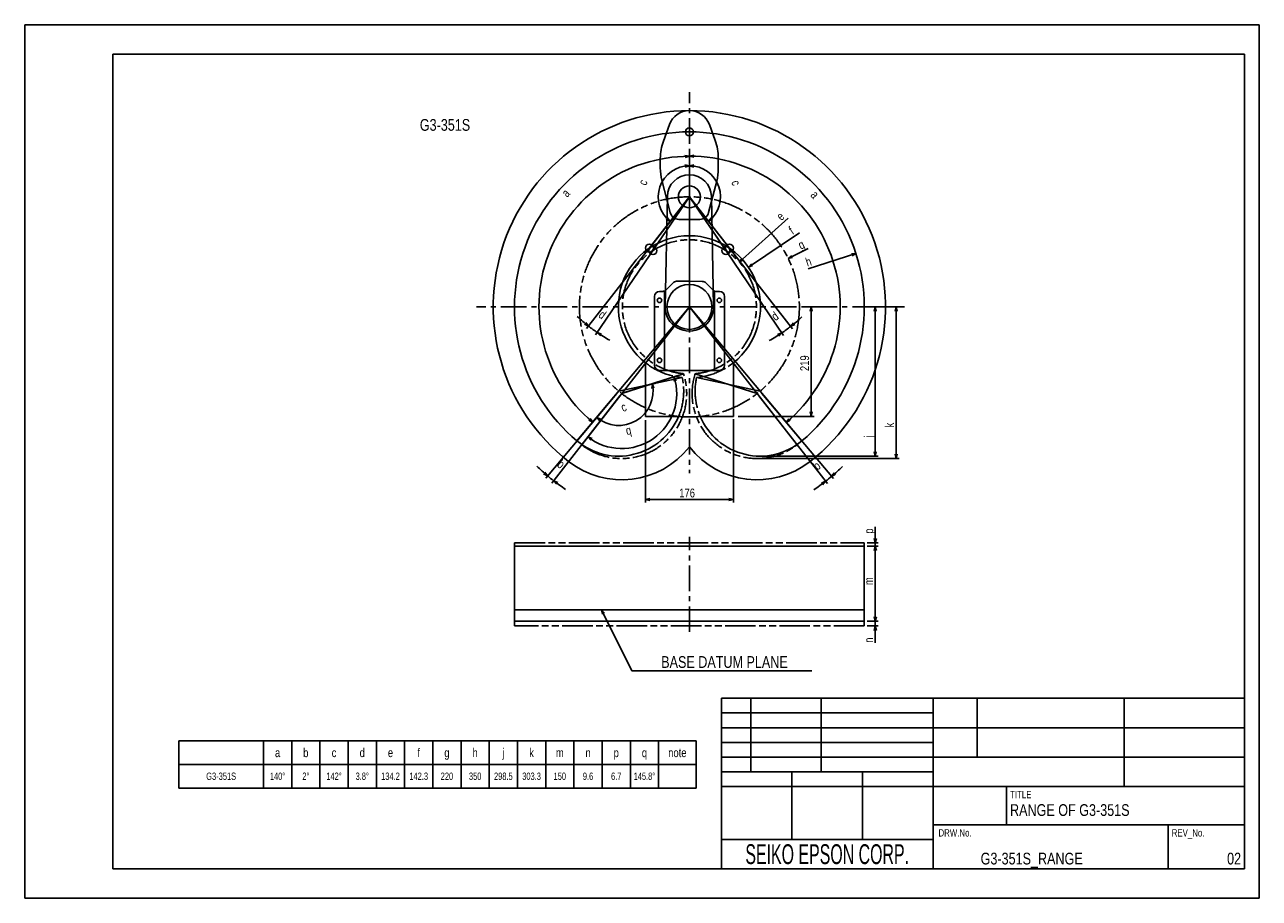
# Model space of a CAD drawing. Extents: x 0 to 2471, y 0 to 1747.
import ezdxf
from ezdxf.enums import TextEntityAlignment as Align

# ---------------------------------------------------------------- set-up
doc = ezdxf.new("R2010")
doc.units = 0
doc.header["$LTSCALE"] = 135.882353
doc.linetypes.add('CENTER', pattern=[0.6, 0.375, -0.075, 0.075, -0.075])
doc.linetypes.add('PHANTOM', pattern=[0.8, 0.45, -0.05, 0.1, -0.05, 0.1, -0.05])
doc.layers.get('0').update_dxf_attribs({"linetype": 'CONTINUOUS'})
for name, color, linetype in [('5_ALL_CURVE', 7, 'CONTINUOUS'), ('94_DWG_TABLE', 7, 'CONTINUOUS'), ('COSM_SKETCH', 7, 'CONTINUOUS'), ('DEFAULT_1', 7, 'CENTER'), ('DRAFT_DIM', 7, 'CONTINUOUS'), ('DTM_CRV', 7, 'CONTINUOUS')]:
    doc.layers.add(name, color=color, linetype=linetype)
doc.styles.get("Standard").update_dxf_attribs({"font": 'txt', "width": 0.8})
doc.styles.add('TEXTSTYLE_1', font='txt', dxfattribs={"width": 0.7})
doc.dimstyles.new('DIMSTYLE_1', dxfattribs={"dimtxt": 17.647059, "dimasz": 8.823529, "dimexe": 0.18, "dimexo": 0.0625, "dimgap": 0.09, "dimtad": 1, "dimdec": 3, "dimtxsty": 'STANDARD', "dimblk": 'OPEN', "dimblk1": 'OPEN', "dimblk2": 'OPEN', "dimcen": 0.09, "dimazin": 3, "dimtp": 0.2, "dimtm": 0.2, "dimtfac": 1, "dimtdec": 3, "dimtofl": 0, "dimtmove": 0, "dimatfit": 3, "dimtolj": 1})
doc.dimstyles.new('DIMSTYLE_2', dxfattribs={"dimtxt": 17.647059, "dimasz": 8.823529, "dimexe": 0.18, "dimexo": 0.0625, "dimgap": 0.09, "dimtad": 1, "dimdec": 3, "dimtxsty": 'STANDARD', "dimblk": 'OPEN', "dimblk1": 'OPEN', "dimblk2": 'OPEN', "dimcen": 0.09, "dimazin": 3, "dimtp": 0.5, "dimtm": 0.5, "dimtfac": 1, "dimtdec": 3, "dimtofl": 0, "dimtmove": 0, "dimatfit": 3, "dimtolj": 1})
doc.dimstyles.new('DIMSTYLE_3', dxfattribs={"dimtxt": 17.647059, "dimasz": 8.823529, "dimexe": 0.18, "dimexo": 0.0625, "dimgap": 0.09, "dimtad": 1, "dimdec": 3, "dimtxsty": 'STANDARD', "dimblk": 'OPEN', "dimblk1": 'OPEN', "dimblk2": 'OPEN', "dimcen": 0.09, "dimazin": 3, "dimtp": 0.5, "dimtm": 0.5, "dimtfac": 1, "dimtdec": 3, "dimtofl": 0, "dimtmove": 0, "dimatfit": 3, "dimtolj": 1})
doc.dimstyles.new('DIMSTYLE_4', dxfattribs={"dimtxt": 17.647059, "dimasz": 8.823529, "dimexe": 0.18, "dimexo": 0.0625, "dimgap": 0.09, "dimtad": 1, "dimdec": 3, "dimtxsty": 'STANDARD', "dimblk": 'OPEN', "dimblk1": 'OPEN', "dimblk2": 'OPEN', "dimcen": 0.09, "dimazin": 3, "dimtp": 0.5, "dimtm": 0.5, "dimtfac": 1, "dimtdec": 3, "dimtofl": 0, "dimtmove": 0, "dimatfit": 3, "dimtolj": 1})

# ---------------------------------------------------------------- blocks, each defined once
blk = doc.blocks.new('_OPEN')
at = {"color": 0, "linetype": 'BYBLOCK'}
for p, q in [((0, 0), (-1, 0.23)), ((-1, -0.23), (0, 0)), ((-1, 0), (0, 0))]:
    blk.add_line(p, q, dxfattribs=at)
blk = doc.blocks.new('*D0')
at = {"layer": 'DRAFT_DIM', "color": 2, "linetype": 'CONTINUOUS'}
for p, q in [((1702.2, 711), (1702.2, 743.2)), ((1702.2, 743.2), (1702.2, 707.6)), ((1686, 711), (1708.1, 711)), ((1686, 704.3), (1708.1, 704.3)), ((1702.2, 674.9), (1702.2, 707.6)), ((1702.2, 704.3), (1702.2, 674.9))]:
    blk.add_line(p, q, dxfattribs=at)
at = {"layer": 'DRAFT_DIM', "color": 2, "linetype": 'CONTINUOUS', "xscale": 8.823529, "yscale": 8.823529, "zscale": 8.823529}
for p, rotation in [((1702.2, 711), 270), ((1702.2, 704.3), 90)]:
    blk.add_blockref('_OPEN', p, dxfattribs=dict(at, rotation=rotation))
at = {"layer": 'DRAFT_DIM', "color": 2, "linetype": 'CONTINUOUS', "width": 0.8}
blk.add_text('p', height=17.6, rotation=90, dxfattribs=at).set_placement((1697.8, 729.1))
blk = doc.blocks.new('*D1')
at = {"layer": 'DRAFT_DIM', "color": 2, "linetype": 'CONTINUOUS'}
for p, q in [((1686, 704.3), (1708.1, 704.3)), ((1702.2, 704.3), (1702.2, 629.3)), ((1702.2, 554.3), (1702.2, 629.3)), ((1686, 554.3), (1708.1, 554.3))]:
    blk.add_line(p, q, dxfattribs=at)
at = {"layer": 'DRAFT_DIM', "color": 2, "linetype": 'CONTINUOUS', "xscale": 8.823529, "yscale": 8.823529, "zscale": 8.823529}
for p, rotation in [((1702.2, 704.3), 90), ((1702.2, 554.3), 270)]:
    blk.add_blockref('_OPEN', p, dxfattribs=dict(at, rotation=rotation))
at = {"layer": 'DRAFT_DIM', "color": 2, "linetype": 'CONTINUOUS', "width": 0.8}
blk.add_text('m', height=17.6, rotation=90, dxfattribs=at).set_placement((1697.8, 626.3))
blk = doc.blocks.new('*D2')
at = {"layer": 'DRAFT_DIM', "color": 2, "linetype": 'CONTINUOUS'}
for p, q in [((1702.2, 554.3), (1702.2, 583.7)), ((1702.2, 583.7), (1702.2, 549.5)), ((1686, 554.3), (1708.1, 554.3)), ((1686, 544.7), (1708.1, 544.7)), ((1702.2, 511), (1702.2, 549.5)), ((1702.2, 544.7), (1702.2, 511))]:
    blk.add_line(p, q, dxfattribs=at)
at = {"layer": 'DRAFT_DIM', "color": 2, "linetype": 'CONTINUOUS', "xscale": 8.823529, "yscale": 8.823529, "zscale": 8.823529}
for p, rotation in [((1702.2, 554.3), 270), ((1702.2, 544.7), 90)]:
    blk.add_blockref('_OPEN', p, dxfattribs=dict(at, rotation=rotation))
at = {"layer": 'DRAFT_DIM', "color": 2, "linetype": 'CONTINUOUS', "width": 0.8}
blk.add_text('n', height=17.6, rotation=90, dxfattribs=at).set_placement((1697.8, 511))
blk = doc.blocks.new('*D3')
at = {"layer": 'DRAFT_DIM', "color": 2, "linetype": 'CONTINUOUS'}
for p, q in [((1754.9, 1182.8), (1696.1, 1182.8)), ((1702, 1182.8), (1702, 1033.5)), ((1702, 884.3), (1702, 1033.5)), ((1477.4, 884.3), (1707.9, 884.3))]:
    blk.add_line(p, q, dxfattribs=at)
at = {"layer": 'DRAFT_DIM', "color": 2, "linetype": 'CONTINUOUS', "xscale": 8.823529, "yscale": 8.823529, "zscale": 8.823529}
for p, rotation in [((1702, 1182.8), 90), ((1702, 884.3), 270)]:
    blk.add_blockref('_OPEN', p, dxfattribs=dict(at, rotation=rotation))
at = {"layer": 'DRAFT_DIM', "color": 2, "linetype": 'CONTINUOUS', "width": 0.8}
blk.add_text('j', height=17.6, rotation=90, dxfattribs=at).set_placement((1697.6, 921))
blk = doc.blocks.new('*D4')
at = {"layer": 'DRAFT_DIM', "color": 2, "linetype": 'CONTINUOUS'}
for p, q in [((1754.9, 1182.8), (1737.9, 1182.8)), ((1743.8, 1182.8), (1743.8, 1031.1)), ((1743.8, 879.4), (1743.8, 1031.1)), ((1471.5, 879.4), (1749.7, 879.4))]:
    blk.add_line(p, q, dxfattribs=at)
at = {"layer": 'DRAFT_DIM', "color": 2, "linetype": 'CONTINUOUS', "xscale": 8.823529, "yscale": 8.823529, "zscale": 8.823529}
for p, rotation in [((1743.8, 1182.8), 90), ((1743.8, 879.4), 270)]:
    blk.add_blockref('_OPEN', p, dxfattribs=dict(at, rotation=rotation))
at = {"layer": 'DRAFT_DIM', "color": 2, "linetype": 'CONTINUOUS', "width": 0.8}
blk.add_text('k', height=17.6, rotation=90, dxfattribs=at).set_placement((1739.4, 941.6))
blk = doc.blocks.new('*D5')
at = {"layer": 'DRAFT_DIM', "color": 2, "linetype": 'CONTINUOUS'}
for p, q in [((1242.2, 956.3), (1242.2, 791.4)), ((1418.2, 957.9), (1418.2, 791.4)), ((1242.2, 797.3), (1330.2, 797.3)), ((1418.2, 797.3), (1330.2, 797.3))]:
    blk.add_line(p, q, dxfattribs=at)
at = {"layer": 'DRAFT_DIM', "color": 2, "linetype": 'CONTINUOUS', "xscale": 8.823529, "yscale": 8.823529, "zscale": 8.823529, "rotation": 180}
blk.add_blockref('_OPEN', (1242.2, 797.3), dxfattribs=at)
at = {"layer": 'DRAFT_DIM', "color": 2, "linetype": 'CONTINUOUS', "xscale": 8.823529, "yscale": 8.823529, "zscale": 8.823529}
blk.add_blockref('_OPEN', (1418.2, 797.3), dxfattribs=at)
at = {"layer": 'DRAFT_DIM', "color": 2, "linetype": 'CONTINUOUS', "width": 0.8}
blk.add_text('176', height=17.65, dxfattribs=at).set_placement((1309.8, 801.7))
blk = doc.blocks.new('*D6')
at = {"layer": 'DRAFT_DIM', "color": 2, "linetype": 'CONTINUOUS'}
for p, q in [((1330.2, 1188.7), (1330.2, 1490.2)), ((1478.1, 1006.5), (1527.8, 947.3))]:
    blk.add_line(p, q, dxfattribs=at)
for points in [[(1339, 1486.3), (1330.2, 1484.4), (1338.9, 1482.2)], [(1529.3, 959.1), (1524, 951.8), (1532, 956)]]:
    blk.add_lwpolyline(points, dxfattribs=at)
for start, end in [(20, 90), (310, 20)]:
    blk.add_arc((1330.2, 1182.8), 301.6, start, end, dxfattribs=at)
at = {"layer": 'DRAFT_DIM', "color": 2, "linetype": 'CONTINUOUS', "width": 0.8}
blk.add_text('a', height=17.6, rotation=-48.5133, dxfattribs=at).set_placement((1571.2, 1405.4))
blk = doc.blocks.new('*D7')
at = {"layer": 'DRAFT_DIM', "color": 2, "linetype": 'CONTINUOUS'}
for p, q in [((1469.2, 1004.8), (1606.2, 829.4)), ((1475.3, 1009.7), (1618.4, 839.3))]:
    blk.add_line(p, q, dxfattribs=at)
for points in [[(1620, 851.1), (1614.6, 843.8), (1622.6, 848)], [(1596.8, 827.1), (1602.6, 834.1), (1594.3, 830.3)]]:
    blk.add_lwpolyline(points, dxfattribs=at)
for start, end in [(308, 310), (310, 313.8082), (304.1918, 308)]:
    blk.add_arc((1330.2, 1182.8), 442.5, start, end, dxfattribs=at)
at = {"layer": 'DRAFT_DIM', "color": 2, "linetype": 'CONTINUOUS', "width": 0.8}
blk.add_text('b', height=17.6, rotation=38.9933, dxfattribs=at).set_placement((1586.4, 855))
blk = doc.blocks.new('*D8')
at = {"layer": 'DRAFT_DIM', "color": 2, "linetype": 'CONTINUOUS'}
for p, q in [((1185, 1009.7), (1042.7, 840.2)), ((1191.1, 1004.8), (1054.8, 830.4))]:
    blk.add_line(p, q, dxfattribs=at)
for points in [[(1038.4, 848.9), (1046.5, 844.7), (1041.1, 852)], [(1066.7, 831.3), (1058.4, 835), (1064.2, 828)]]:
    blk.add_lwpolyline(points, dxfattribs=at)
for start, end in [(226.1817, 230), (230, 232), (232, 235.8183)]:
    blk.add_arc((1330.2, 1182.8), 441.3, start, end, dxfattribs=at)
at = {"layer": 'DRAFT_DIM', "color": 2, "linetype": 'CONTINUOUS', "width": 0.8}
blk.add_text('b', height=17.6, rotation=-38.9665, dxfattribs=at).set_placement((1063.8, 864.7))
blk = doc.blocks.new('*D9')
at = {"layer": 'DRAFT_DIM', "color": 2, "linetype": 'CONTINUOUS'}
for p, q in [((1330.2, 1188.7), (1330.2, 1489.8)), ((1185, 1009.7), (1132.8, 947.6))]:
    blk.add_line(p, q, dxfattribs=at)
for points in [[(1321.4, 1481.7), (1330.2, 1483.9), (1321.3, 1485.8)], [(1128.6, 956.3), (1136.6, 952.1), (1131.3, 959.4)]]:
    blk.add_lwpolyline(points, dxfattribs=at)
for start, end in [(90, 160), (160, 230)]:
    blk.add_arc((1330.2, 1182.8), 301.1, start, end, dxfattribs=at)
at = {"layer": 'DRAFT_DIM', "color": 2, "linetype": 'CONTINUOUS', "width": 0.8}
blk.add_text('a', height=17.6, rotation=47.0757, dxfattribs=at).set_placement((1085.5, 1400.7))
blk = doc.blocks.new('*D10')
at = {"layer": 'DRAFT_DIM', "color": 2, "linetype": 'CONTINUOUS'}
for p, q in [((1330.2, 1408.7), (1330.2, 1470.9)), ((1333.8, 1398.1), (1372.1, 1349.1))]:
    blk.add_line(p, q, dxfattribs=at)
for points in [[(1339.1, 1466.5), (1330.2, 1465.1), (1338.8, 1462.4)], [(1373.7, 1361.1), (1368.5, 1353.7), (1376.4, 1358.1)]]:
    blk.add_lwpolyline(points, dxfattribs=at)
for start, end in [(19, 90), (308, 19)]:
    blk.add_arc((1330.2, 1402.8), 62.3, start, end, dxfattribs=at)
at = {"layer": 'DRAFT_DIM', "color": 2, "linetype": 'CONTINUOUS', "width": 0.8}
blk.add_text('c', height=17.6, rotation=-74.6931, dxfattribs=at).set_placement((1413.9, 1433))
blk = doc.blocks.new('*D11')
at = {"layer": 'DRAFT_DIM', "color": 2, "linetype": 'CONTINUOUS'}
for p, q in [((1333.5, 1397.9), (1518.4, 1125.8)), ((1333.8, 1398.1), (1536.3, 1138.9))]:
    blk.add_line(p, q, dxfattribs=at)
for points in [[(1538.3, 1150.6), (1532.7, 1143.5), (1540.9, 1147.4)], [(1508.9, 1124.1), (1515.1, 1130.6), (1506.6, 1127.5)]]:
    blk.add_lwpolyline(points, dxfattribs=at)
for start, end in [(308, 313.1217), (304.2, 308), (299.0783, 304.2)]:
    blk.add_arc((1330.2, 1402.8), 329, start, end, dxfattribs=at)
at = {"layer": 'DRAFT_DIM', "color": 2, "linetype": 'CONTINUOUS', "width": 0.8}
blk.add_text('d', height=17.6, rotation=36.0124, dxfattribs=at).set_placement((1502.3, 1153.9))
blk = doc.blocks.new('*D12')
at = {"layer": 'DRAFT_DIM', "color": 2, "linetype": 'CONTINUOUS'}
for p, q in [((1326.5, 1398.1), (1124.5, 1139.6)), ((1326.8, 1397.9), (1142.4, 1126.6))]:
    blk.add_line(p, q, dxfattribs=at)
for points in [[(1120, 1148.2), (1128.2, 1144.2), (1122.6, 1151.4)], [(1154.2, 1128.3), (1145.7, 1131.4), (1152, 1124.8)]]:
    blk.add_lwpolyline(points, dxfattribs=at)
for start, end in [(226.8636, 232), (232, 235.8), (235.8, 240.9364)]:
    blk.add_arc((1330.2, 1402.8), 328.1, start, end, dxfattribs=at)
at = {"layer": 'DRAFT_DIM', "color": 2, "linetype": 'CONTINUOUS', "width": 0.8}
blk.add_text('d', height=17.6, rotation=-36.0816, dxfattribs=at).set_placement((1146.8, 1163.2))
blk = doc.blocks.new('*D13')
at = {"layer": 'DRAFT_DIM', "color": 2, "linetype": 'CONTINUOUS'}
for p, q in [((1330.2, 1408.7), (1330.2, 1470.9)), ((1326.5, 1398.1), (1288.2, 1349.1))]:
    blk.add_line(p, q, dxfattribs=at)
for points in [[(1321.5, 1462.4), (1330.2, 1465.1), (1321.2, 1466.5)], [(1283.9, 1358.1), (1291.8, 1353.7), (1286.6, 1361.1)]]:
    blk.add_lwpolyline(points, dxfattribs=at)
for start, end in [(90, 161), (161, 232)]:
    blk.add_arc((1330.2, 1402.8), 62.3, start, end, dxfattribs=at)
at = {"layer": 'DRAFT_DIM', "color": 2, "linetype": 'CONTINUOUS', "width": 0.8}
blk.add_text('c', height=17.6, rotation=71.3958, dxfattribs=at).set_placement((1243.8, 1424.4))
blk = doc.blocks.new('*D14')
at = {"layer": 'DRAFT_DIM', "color": 2, "linetype": 'CONTINUOUS'}
blk.add_line((1429.9, 1272.4), (1527.6, 1360.2), dxfattribs=at)
at = {"layer": 'DRAFT_DIM', "color": 2, "linetype": 'CONTINUOUS', "xscale": 8.823529, "yscale": 8.823529, "zscale": 8.823529, "rotation": 221.937601}
blk.add_blockref('_OPEN', (1429.9, 1272.4), dxfattribs=at)
at = {"layer": 'DRAFT_DIM', "color": 2, "linetype": 'CONTINUOUS', "width": 0.8}
blk.add_text('e', height=17.6, rotation=41.9376, dxfattribs=at).set_placement((1514.2, 1354.1))
blk = doc.blocks.new('*D15')
at = {"layer": 'DRAFT_DIM', "color": 2, "linetype": 'CONTINUOUS'}
blk.add_line((1448.2, 1262.1), (1550.7, 1331), dxfattribs=at)
at = {"layer": 'DRAFT_DIM', "color": 2, "linetype": 'CONTINUOUS', "xscale": 8.823529, "yscale": 8.823529, "zscale": 8.823529, "rotation": 213.905213}
blk.add_blockref('_OPEN', (1448.2, 1262.1), dxfattribs=at)
at = {"layer": 'DRAFT_DIM', "color": 2, "linetype": 'CONTINUOUS', "width": 0.8}
blk.add_text('f', height=17.6, rotation=33.9052, dxfattribs=at).set_placement((1536.6, 1326.8))
blk = doc.blocks.new('*D16')
at = {"layer": 'DRAFT_DIM', "color": 2, "linetype": 'CONTINUOUS'}
blk.add_line((1527.7, 1279.6), (1567.8, 1299.3), dxfattribs=at)
at = {"layer": 'DRAFT_DIM', "color": 2, "linetype": 'CONTINUOUS', "xscale": 8.823529, "yscale": 8.823529, "zscale": 8.823529, "rotation": 206.108642}
blk.add_blockref('_OPEN', (1527.7, 1279.6), dxfattribs=at)
at = {"layer": 'DRAFT_DIM', "color": 2, "linetype": 'CONTINUOUS', "width": 0.8}
blk.add_text('g', height=17.6, rotation=26.1086, dxfattribs=at).set_placement((1553.2, 1297))
blk = doc.blocks.new('*D17')
at = {"layer": 'DRAFT_DIM', "color": 2, "linetype": 'CONTINUOUS'}
blk.add_line((1663.5, 1289.6), (1567.5, 1258.8), dxfattribs=at)
at = {"layer": 'DRAFT_DIM', "color": 2, "linetype": 'CONTINUOUS', "xscale": 8.823529, "yscale": 8.823529, "zscale": 8.823529, "rotation": 17.765022}
blk.add_blockref('_OPEN', (1663.5, 1289.6), dxfattribs=at)
at = {"layer": 'DRAFT_DIM', "color": 2, "linetype": 'CONTINUOUS', "width": 0.8}
blk.add_text('h', height=17.6, rotation=17.765, dxfattribs=at).set_placement((1566.2, 1263))
blk = doc.blocks.new('*D18')
at = {"layer": 'DRAFT_DIM', "color": 2, "linetype": 'CONTINUOUS'}
for p, q in [((1194.5, 1015.5), (1261.7, 1029.8)), ((1185, 1009.7), (1140.8, 957.1))]:
    blk.add_line(p, q, dxfattribs=at)
for points in [[(1259.3, 1020.1), (1256, 1028.5), (1255.2, 1019.5)], [(1152.9, 958), (1144.5, 961.6), (1150.4, 954.7)]]:
    blk.add_lwpolyline(points, dxfattribs=at)
for start, end in [(301, 12), (230, 301)]:
    blk.add_arc((1188.7, 1014.3), 68.7, start, end, dxfattribs=at)
at = {"layer": 'DRAFT_DIM', "color": 2, "linetype": 'CONTINUOUS', "width": 0.8}
blk.add_text('c', height=17.6, rotation=21.0467, dxfattribs=at).set_placement((1197.3, 972.3))
blk = doc.blocks.new('*D19')
at = {"layer": 'DRAFT_DIM', "color": 2, "linetype": 'CONTINUOUS'}
for p, q in [((1200.3, 1011.2), (1305.1, 1044.9)), ((1191.1, 1004.8), (1123.3, 918.1))]:
    blk.add_line(p, q, dxfattribs=at)
for points in [[(1303.8, 1035.1), (1299.5, 1043.1), (1299.8, 1034)], [(1135.3, 919.2), (1127, 922.7), (1132.9, 915.9)]]:
    blk.add_lwpolyline(points, dxfattribs=at)
for start, end in [(304.9, 17.8), (232, 304.9)]:
    blk.add_arc((1194.7, 1009.4), 110, start, end, dxfattribs=at)
at = {"layer": 'DRAFT_DIM', "color": 2, "linetype": 'CONTINUOUS', "width": 0.8}
blk.add_text('q', height=17.6, rotation=11.8408, dxfattribs=at).set_placement((1204.9, 926.2))
blk = doc.blocks.new('*D20')
at = {"layer": 'DRAFT_DIM', "color": 2, "linetype": 'CONTINUOUS'}
for p, q in [((1579.9, 1182.8), (1563.3, 1182.8)), ((1574, 1182.8), (1574, 1073.3)), ((1574, 963.8), (1574, 1073.3)), ((1427.9, 963.8), (1579.9, 963.8))]:
    blk.add_line(p, q, dxfattribs=at)
at = {"layer": 'DRAFT_DIM', "color": 2, "linetype": 'CONTINUOUS', "xscale": 8.823529, "yscale": 8.823529, "zscale": 8.823529}
for p, rotation in [((1574, 1182.8), 90), ((1574, 963.8), 270)]:
    blk.add_blockref('_OPEN', p, dxfattribs=dict(at, rotation=rotation))
at = {"layer": 'DRAFT_DIM', "color": 2, "linetype": 'CONTINUOUS', "width": 0.8}
blk.add_text('219', height=17.65, rotation=90, dxfattribs=at).set_placement((1569.6, 1054.3))

msp = doc.modelspace()

# ---------------------------------------------------------------- linework, layer by layer
at = {"color": 7, "linetype": 'CONTINUOUS'}
for p, q in [((0, 0), (0, 1747.0588)), ((0, 1747.0588), (2470.5882, 1747.0588)), ((2470.5882, 0), (2470.5882, 1747.0588)), ((176.4706, 1688.2353), (176.4706, 58.8235)), ((2441.1765, 1688.2353), (176.4706, 1688.2353)), ((2441.1765, 58.8235), (2441.1765, 1688.2353)), ((1394.1176, 400), (2441.1765, 400)), ((1394.1176, 400), (1394.1176, 58.8235)), ((1452.9412, 400), (1452.9412, 252.9412)), ((1594.1176, 400), (1594.1176, 252.9412)), ((1817.6471, 400), (1817.6471, 58.8235)), ((1905.8824, 400), (1905.8824, 282.3529)), ((2200, 400), (2200, 223.5294)), ((2441.1765, 400), (2441.1765, 58.8235)), ((1394.1176, 370.5882), (1817.6471, 370.5882)), ((1394.1176, 341.1765), (2441.1765, 341.1765)), ((1394.1176, 311.7647), (1817.6471, 311.7647)), ((1394.1176, 282.3529), (2441.1765, 282.3529)), ((1394.1176, 252.9412), (1817.6471, 252.9412)), ((1535.2941, 252.9412), (1535.2941, 117.6471)), ((1676.4706, 252.9412), (1676.4706, 117.6471)), ((1394.1176, 223.5294), (2441.1765, 223.5294)), ((1964.7059, 223.5294), (1964.7059, 147.0588)), ((1817.6471, 147.0588), (2441.1765, 147.0588)), ((2288.2353, 147.0588), (2288.2353, 58.8235)), ((1394.1176, 117.6471), (1817.6471, 117.6471)), ((176.4706, 58.8235), (2441.1765, 58.8235)), ((1394.1176, 58.8235), (2441.1765, 58.8235)), ((0, 0), (2470.5882, 0))]:
    msp.add_line(p, q, dxfattribs=at)
at = {"color": 2, "linetype": 'CONTINUOUS'}
for p, q in [((1154.429, 577.0666), (1214.9304, 454.885)), ((1214.9304, 454.885), (1273.7539, 454.885)), ((1273.7539, 454.885), (1574.9304, 454.885))]:
    msp.add_line(p, q, dxfattribs=at)
msp.add_lwpolyline([(1160.1895, 570.073), (1154.429, 577.0666), (1156.4995, 568.2458)], dxfattribs=at)
at = {"layer": '5_ALL_CURVE', "color": 2, "linetype": 'CONTINUOUS'}
for p, q in [((1330.1507, 1402.78), (1250.1147, 1300.3386)), ((1330.1507, 1402.78), (1257.0798, 1295.2595)), ((1330.1507, 1402.78), (1330.1507, 1182.78)), ((1330.1507, 1402.78), (1403.2215, 1295.2595)), ((1330.1507, 1402.78), (1410.1867, 1300.3386)), ((1105.175, 914.6645), (1330.1507, 1182.78)), ((1330.1507, 1182.78), (1114.6692, 906.9762)), ((1555.1264, 914.6645), (1330.1507, 1182.78)), ((1545.6322, 906.9762), (1330.1507, 1182.78)), ((1188.7374, 1014.2502), (1315.8966, 1041.2788)), ((1194.7052, 1009.4176), (1318.482, 1049.158)), ((1465.5962, 1009.4176), (1341.8194, 1049.158)), ((1471.564, 1014.2502), (1344.4048, 1041.2788))]:
    msp.add_line(p, q, dxfattribs=at)
at = {"layer": '5_ALL_CURVE', "color": 40, "linetype": 'CONTINUOUS'}
for p, q in [((1242.1507, 1071.0581), (1242.1507, 963.78)), ((1418.1507, 963.78), (1418.1507, 1071.0581)), ((1242.1507, 963.78), (1308.5404, 963.78)), ((1351.761, 963.78), (1418.1507, 963.78))]:
    msp.add_line(p, q, dxfattribs=at)
at = {"layer": '5_ALL_CURVE', "color": 8, "linetype": 'PHANTOM'}
msp.add_circle((1330.1507, 1182.78), 220.0636, dxfattribs=at)
at = {"layer": '5_ALL_CURVE', "color": 40, "linetype": 'CONTINUOUS'}
for centre in [(1250.1147, 1300.3386), (1257.0798, 1295.2595), (1403.2215, 1295.2595), (1410.1867, 1300.3386)]:
    msp.add_circle(centre, 8, dxfattribs=at)
for centre, radius, start, end in [((1330.1507, 1182.78), 392.5, 308, 232), ((1330.1507, 1182.78), 350, 310, 230), ((1330.1507, 1182.78), 142.2174, 308.2264448, 231.7735552), ((1188.7374, 1014.2502), 130, 230, 337.1554362), ((1471.564, 1014.2502), 130, 202.8445638, 310), ((1194.7052, 1009.4176), 172.5, 232, 321.7383882), ((1465.5962, 1009.4176), 172.5, 218.2616118, 308)]:
    msp.add_arc(centre, radius, start, end, dxfattribs=at)
at = {"layer": '5_ALL_CURVE', "color": 8, "linetype": 'PHANTOM'}
for centre, radius, start, end in [((1330.1507, 1182.78), 134.1305, 274.9907638, 265.0092362), ((1330.1507, 1182.78), 142.2174, 231.7735552, 264.2477318), ((1330.1507, 1182.78), 142.2174, 275.7522682, 308.2264448), ((1194.7052, 1009.4176), 130, 232, 17.8), ((1188.7374, 1014.2502), 130, 337.1554362, 12), ((1465.5962, 1009.4176), 130, 162.2, 308), ((1471.564, 1014.2502), 130, 168, 202.8445638)]:
    msp.add_arc(centre, radius, start, end, dxfattribs=at)
at = {"layer": '94_DWG_TABLE', "color": 2, "linetype": 'CONTINUOUS'}
for p, q in [((308.4426, 314.6756), (1343.7367, 314.6756)), ((308.4426, 314.6756), (308.4426, 220.558)), ((477.8543, 314.6756), (477.8543, 220.558)), ((534.3249, 314.6756), (534.3249, 220.558)), ((590.7955, 314.6756), (590.7955, 220.558)), ((647.2661, 314.6756), (647.2661, 220.558)), ((703.7367, 314.6756), (703.7367, 220.558)), ((760.2073, 314.6756), (760.2073, 220.558)), ((816.6779, 314.6756), (816.6779, 220.558)), ((873.1485, 314.6756), (873.1485, 220.558)), ((929.619, 314.6756), (929.619, 220.558)), ((986.0896, 314.6756), (986.0896, 220.558)), ((1042.5602, 314.6756), (1042.5602, 220.558)), ((1099.0308, 314.6756), (1099.0308, 220.558)), ((1155.5014, 314.6756), (1155.5014, 220.558)), ((1211.972, 314.6756), (1211.972, 220.558)), ((1268.4426, 314.6756), (1268.4426, 220.558)), ((1343.7367, 314.6756), (1343.7367, 220.558)), ((308.4426, 267.6168), (1343.7367, 267.6168)), ((308.4426, 220.558), (1343.7367, 220.558))]:
    msp.add_line(p, q, dxfattribs=at)
at = {"layer": 'COSM_SKETCH', "color": 8, "linetype": 'PHANTOM'}
for p, q in [((980.1507, 710.9666), (980.1507, 704.2666)), ((980.1507, 710.9666), (1680.1507, 710.9666)), ((1680.1507, 710.9666), (1680.1507, 704.2666)), ((980.1507, 554.2666), (980.1507, 544.6666)), ((1680.1507, 544.6666), (980.1507, 544.6666)), ((1680.1507, 554.2666), (1680.1507, 544.6666))]:
    msp.add_line(p, q, dxfattribs=at)
at = {"layer": 'COSM_SKETCH', "color": 40, "linetype": 'CONTINUOUS'}
for p, q in [((980.1507, 554.2666), (980.1507, 704.2666)), ((980.1507, 704.2666), (1680.1507, 704.2666)), ((1680.1507, 704.2666), (1680.1507, 554.2666)), ((1680.1507, 577.0666), (980.1507, 577.0666)), ((1680.1507, 554.2666), (980.1507, 554.2666))]:
    msp.add_line(p, q, dxfattribs=at)
at = {"layer": 'DEFAULT_1', "color": 2, "linetype": 'CENTER'}
for p, q in [((1330.1507, 1182.78), (1330.1507, 1612.0308)), ((1330.1507, 1182.78), (903.8324, 1182.78)), ((1330.1507, 1182.78), (1330.1507, 850.1139)), ((1330.1507, 1182.78), (1760.7441, 1182.78)), ((1330.1507, 532.9019), (1330.1507, 722.7313))]:
    msp.add_line(p, q, dxfattribs=at)
at = {"layer": 'DTM_CRV', "color": 40, "linetype": 'CONTINUOUS'}
for p, q in [((1278.0871, 1514.2555), (1290.2502, 1547.4155)), ((1381.8093, 1515.3596), (1370.0512, 1547.4155)), ((1271.9707, 1460.7594), (1271.9707, 1479.819)), ((1387.9257, 1459.179), (1387.9257, 1480.9232)), ((1291.6622, 1371.3115), (1275.1011, 1435.9343)), ((1368.6392, 1371.3115), (1384.7953, 1434.354)), ((1281.6608, 1183.7721), (1286.1599, 1403.68)), ((1378.6405, 1183.7721), (1374.1415, 1403.68)), ((1309.0987, 1357.78), (1351.2027, 1357.78)), ((1270.4267, 1213.78), (1276.747, 1213.78)), ((1280.2047, 1214.514), (1280.2047, 1055.78)), ((1297.3486, 1230.9073), (1282.7758, 1216.2834)), ((1304.2741, 1233.8474), (1330.1507, 1234.2561)), ((1330.1507, 1234.2561), (1356.0069, 1233.7437)), ((1378.1249, 1215.5344), (1362.8884, 1230.8081)), ((1380.1507, 1214.1363), (1380.1507, 1055.78)), ((1382.9244, 1213.5429), (1390.4267, 1213.5429)), ((1260.4267, 1065.78), (1260.4267, 1203.78)), ((1400.4267, 1203.5429), (1400.4267, 1065.78)), ((1390.4267, 1055.78), (1270.4267, 1055.78))]:
    msp.add_line(p, q, dxfattribs=at)
for centre, radius in [((1330.1507, 1532.78), 8), ((1330.1507, 1402.78), 22), ((1330.1507, 1182.78), 45), ((1270.1507, 1195.78), 4.5), ((1390.1507, 1195.78), 4.5), ((1270.1507, 1075.78), 4.5), ((1390.1507, 1075.78), 4.5)]:
    msp.add_circle(centre, radius, dxfattribs=at)
for centre, radius, start, end in [((1330.1507, 1532.78), 42.5, 20.143, 159.857), ((1371.9707, 1479.819), 100, 159.857, 180), ((1287.9257, 1480.9232), 100, 0, 20.143), ((1371.9707, 1460.7594), 100, 180, 194.374), ((1287.9257, 1459.179), 100, 345.626, 360), ((1330.1507, 1402.78), 44, 1.1720409, 178.8279591), ((1309.0987, 1375.78), 18, 194.374, 270), ((1351.2027, 1375.78), 18, 270, 345.626), ((1270.4267, 1203.78), 10, 90, 180), ((1276.747, 1222.2912), 8.5112, 270, 315.1003662), ((1304.432, 1223.8486), 10, 90.9049621, 135.1003662), ((1355.8087, 1223.7457), 10, 44.9300204, 88.8646771), ((1382.9244, 1220.3222), 6.7793, 224.9300204, 270), ((1390.4267, 1203.5429), 10, 0, 90), ((1330.1507, 1182.78), 48.5, 178.8279591, 1.1720409), ((1270.4267, 1065.78), 10, 180, 270), ((1390.4267, 1065.78), 10, 270, 360)]:
    msp.add_arc(centre, radius, start, end, dxfattribs=at)

# ---------------------------------------------------------------- texts
at = {"color": 2, "linetype": 'CONTINUOUS', "width": 0.8}
for s, height, p in [('G3-351S', 23.52941, (790.7254, 1534.9035)), ('BASE DATUM PLANE', 23.529412, (1273.7539, 460.7673)), ('TITLE', 14.70588, (1971.7647, 200)), ('RANGE OF G3-351S', 23.529412, (1971.7647, 164.7059)), ('REV_No.', 14.70588, (2295.2941, 123.5294)), ('G3-351S_RANGE', 23.529412, (1912.9412, 67.6471))]:
    msp.add_text(s, height=height, dxfattribs=at).set_placement(p)
msp.add_text('DRW.No.', height=14.70588, dxfattribs=at).set_placement((1861.7647, 123.5294), align=Align.CENTER)
at = {"color": 7, "linetype": 'CONTINUOUS', "width": 0.6}
msp.add_text('SEIKO EPSON CORP.', height=39.705882, dxfattribs=at).set_placement((1605.8824, 68.3824), align=Align.CENTER)
at = {"color": 2, "linetype": 'CONTINUOUS', "width": 0.8}
msp.add_text('02', height=23.52941, dxfattribs=at).set_placement((2434.1176, 67.6471), align=Align.RIGHT)
at = {"layer": '94_DWG_TABLE', "color": 2, "linetype": 'CONTINUOUS'}
for s, height, width, p in [('b', 17.6471, 0.8, (562.5602, 282.3227)), ('d', 17.6471, 0.8, (675.5014, 282.3227)), ('f', 17.6471, 0.8, (788.4426, 282.3227)), ('h', 17.6471, 0.8, (901.3838, 282.3227)), ('j', 17.6471, 0.8, (957.8543, 282.3227)), ('k', 17.6471, 0.8, (1014.3249, 282.3227)), ('note', 17.64706, 0.8, (1306.0896, 282.3227)), ('a', 17.6471, 0.8, (506.0896, 282.3227)), ('c', 17.6471, 0.8, (619.0308, 282.3227)), ('e', 17.6471, 0.8, (731.972, 282.3227)), ('g', 17.6471, 0.8, (844.9132, 282.3227)), ('m', 17.6471, 0.8, (1070.7955, 282.3227)), ('n', 17.6471, 0.8, (1127.2661, 282.3227)), ('p', 17.6471, 0.8, (1183.7367, 282.3227)), ('q', 17.6471, 0.8, (1240.2073, 282.3227)), ('G3-351S', 14.70588, 0.7, (393.1485, 236.7345)), ('134.2', 14.70588, 0.7, (731.972, 236.7345)), ('142.3', 14.70588, 0.7, (788.4426, 236.7345)), ('220', 14.70588, 0.7, (844.9132, 236.7345)), ('350', 14.70588, 0.7, (901.3838, 236.7345)), ('298.5', 14.70588, 0.7, (957.8543, 236.7345)), ('303.3', 14.70588, 0.7, (1014.3249, 236.7345)), ('150', 14.70588, 0.7, (1070.7955, 236.7345)), ('9.6', 14.70588, 0.7, (1127.2661, 236.7345)), ('6.7', 14.70588, 0.7, (1183.7367, 236.7345))]:
    msp.add_text(s, height=height, dxfattribs=dict(at, width=width)).set_placement(p, align=Align.CENTER)
at = {"layer": '94_DWG_TABLE', "color": 2, "linetype": 'CONTINUOUS', "style": 'TEXTSTYLE_1'}
for s, width, p in [('140%%d', 0.691667, (506.0896, 236.7345)), ('2%%d', 0.683333, (562.5602, 236.7345)), ('142%%d', 0.691667, (619.0308, 236.7345)), ('3.8%%d', 0.691667, (675.5014, 236.7345)), ('145.8%%d', 0.694444, (1240.2073, 236.7345))]:
    msp.add_text(s, height=14.70588, dxfattribs=dict(at, width=width)).set_placement(p, align=Align.CENTER)

# ---------------------------------------------------------------- dimensions: what is measured, and where the dimension line sits
at = {"layer": 'DRAFT_DIM', "color": 2, "linetype": 'CONTINUOUS'}
for base, line1, line2, text, picture, middle in [((1047.179, 1285.7733), ((1330.1507, 1188.6624), (1330.1507, 1489.7945)), ((1132.8056, 947.5932), (1184.9563, 1009.7441)), 'a', '*D9', (1083.801, 1411.8968)), ((1613.5395, 1285.9251), ((1478.0786, 1006.4864), (1527.7812, 947.2532)), ((1330.1507, 1490.2385), (1330.1507, 1188.6624)), 'a', '*D6', (1582.5032, 1405.9386)), ((1271.2688, 1423.0547), ((1330.1507, 1408.6624), (1330.1507, 1470.9371)), ((1288.189, 1349.0715), (1326.5291, 1398.1447)), 'c', '*D13', (1237.6803, 1433.9072)), ((1389.0326, 1423.0547), ((1333.7722, 1398.1447), (1372.1124, 1349.0715)), ((1330.1507, 1470.9371), (1330.1507, 1408.6624)), 'c', '*D10', (1424.2583, 1428.5371)), ((1136.843, 1137.6891), ((1326.5291, 1398.1447), (1124.5386, 1139.6086)), ((1142.4321, 1126.5605), (1326.8443, 1397.9148)), 'd', '*D12', (1157.7142, 1166.151)), ((1524.012, 1136.9297), ((1333.4571, 1397.9148), (1518.3975, 1125.7832)), ((1536.3413, 1138.8681), (1333.7722, 1398.1447)), 'd', '*D11', (1502.8539, 1165.1828)), ((1257.6591, 919.1753), ((1191.0836, 1004.7823), (1123.3416, 918.0765)), ((1305.0699, 1044.8519), (1200.3059, 1011.2159)), 'q', '*D19', (1210.0407, 936.2709)), ((1224.1458, 955.3209), ((1184.9563, 1009.7441), (1140.7653, 957.0793)), ((1261.7379, 1029.767), (1194.4912, 1015.4732)), 'c', '*D18', (1200.752, 983.0272)), ((1052.4048, 839.7924), ((1184.9563, 1009.7441), (1042.68, 840.1858)), ((1054.8115, 830.3619), (1191.0836, 1004.7823)), 'b', '*D8', (1074.8008, 867.0716)), ((1608.6316, 838.8847), ((1469.2177, 1004.7823), (1606.2089, 829.4416)), ((1618.3721, 839.2911), (1475.3451, 1009.7441)), 'b', '*D7', (1586.3834, 866.2835))]:
    dim = msp.add_angular_dim_2l(base=base, line1=line1, line2=line2, text=text, dimstyle='DIMSTYLE_3', dxfattribs=at)
    dim.commit()
    dim.dimension.update_dxf_attribs({"geometry": picture, "text_midpoint": middle, "dimtype": 162})
for mpoint, text, picture, middle in [((1429.9268, 1272.4222), 'e', '*D14', (1513.553, 1365.3473)), ((1448.1856, 1262.1118), 'f', '*D15', (1537.4926, 1338.0822)), ((1527.7022, 1279.5964), 'g', '*D16', (1555.6525, 1308.0337)), ((1663.4612, 1289.5699), 'h', '*D17', (1570.2334, 1273.5985))]:
    dim = msp.add_radius_dim(center=(1330.1507, 1182.78), mpoint=mpoint, text=text, dimstyle='DIMSTYLE_4', dxfattribs=at)
    dim.commit()
    dim.dimension.update_dxf_attribs({"geometry": picture, "text_midpoint": middle, "dimtype": 164})
dim = msp.add_linear_dim(base=(1573.9958, 963.78), p1=(1563.3475, 1182.78), p2=(1427.8892, 963.78), angle=270, dimstyle='DIMSTYLE_2', dxfattribs=at)
dim.commit()
dim.dimension.update_dxf_attribs({"geometry": '*D20', "text_midpoint": (1560.7605, 1075.4509), "dimtype": 160})
for base, p1, p2, text, dimstyle, picture, middle in [((1743.7759, 879.4176), (1754.8618, 1182.78), (1471.4786, 879.4176), 'k', 'DIMSTYLE_2', '*D4', (1730.5406, 948.6462)), ((1702.0024, 884.2502), (1754.8618, 1182.78), (1477.4463, 884.2502), 'j', 'DIMSTYLE_2', '*D3', (1688.7671, 928.0918)), ((1702.1791, 704.2666), (1686.033, 710.9666), (1686.033, 704.2666), 'p', 'DIMSTYLE_1', '*D0', (1688.9438, 736.1841)), ((1702.1791, 554.2666), (1686.033, 704.2666), (1686.033, 554.2666), 'm', 'DIMSTYLE_2', '*D1', (1688.9438, 633.3737)), ((1702.1791, 544.6666), (1686.033, 554.2666), (1686.033, 544.6666), 'n', 'DIMSTYLE_1', '*D2', (1688.9438, 518.026))]:
    dim = msp.add_linear_dim(base=base, p1=p1, p2=p2, angle=270, text=text, dimstyle=dimstyle, dxfattribs=at)
    dim.commit()
    dim.dimension.update_dxf_attribs({"geometry": picture, "text_midpoint": middle, "dimtype": 160})
dim = msp.add_linear_dim(base=(1418.1507, 797.3217), p1=(1242.1507, 956.2929), p2=(1418.1507, 957.8977), dimstyle='DIMSTYLE_2', dxfattribs=at)
dim.commit()
dim.dimension.update_dxf_attribs({"geometry": '*D5', "text_midpoint": (1330.9548, 810.557), "dimtype": 160})

doc.saveas('drawing.dxf')
